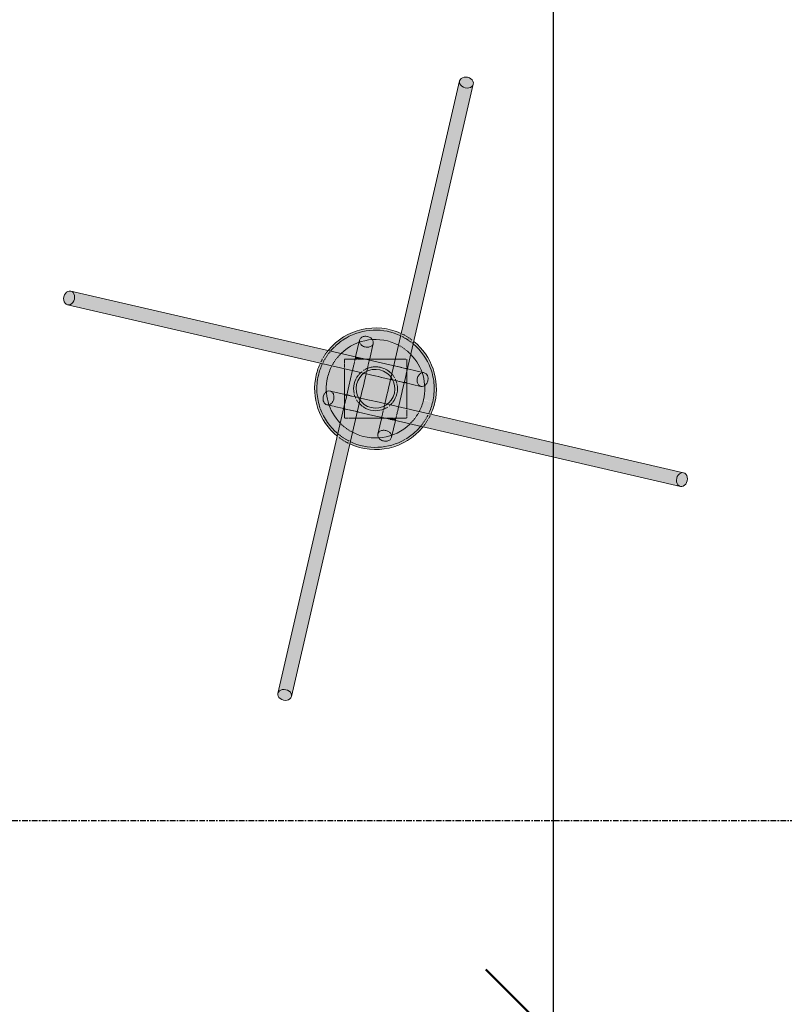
# Model space of a CAD drawing. Header units: inches. Extents: x -4126 to -1814, y 9773 to 12338.
# Tile 48 of 113: x -3990 to -3922, y 10823 to 10910. Entities that reach past the tile are written whole.
import ezdxf

# ---------------------------------------------------------------- set-up
doc = ezdxf.new("R2010")
doc.units = ezdxf.units.IN
doc.header["$MEASUREMENT"] = 0
doc.linetypes.add('Grid Line 1_2_', pattern=[0.875, 0.5, -0.125, 0.125, -0.125])
for name, color, linetype, lineweight in [('A-ANNO-DIMS', 211, 'Continuous', 9), ('A-ANNO-DIMS-96', 211, 'Continuous', 9), ('S-FNDN', 32, 'Continuous', 13), ('S-GRID', 1, 'Continuous', 9)]:
    doc.layers.add(name, color=color, linetype=linetype, lineweight=lineweight)
doc.styles.add('Century Gothic_B', font='Gothicb.ttf', dxfattribs={"height": 9})
doc.dimstyles.new('OD__1_4__Tol__', dxfattribs={"dimscale": 12, "dimtxt": 9.397514, "dimasz": 1, "dimexe": 0.75, "dimexo": 0.5, "dimgap": 0.125, "dimtad": 1, "dimrnd": 0.25, "dimzin": 1, "dimdsep": 46, "dimlunit": 4, "dimtxsty": 'Century Gothic_B', "dimblk1": 'OBLIQUE', "dimblk2": 'OBLIQUE', "dimsah": 1, "dimcen": 0.09, "dimdle": 0.75, "dimazin": 0, "dimtfac": 1, "dimtdec": 4, "dimtix": 1, "dimtmove": 0, "dimatfit": 3, "dimfxl": 1, "dimtvp": 1, "dimtfill": 1, "dimfrac": 2, "dimtolj": 1, "dimtzin": 0, "dimlwd": 30, "dimlwe": 30, "dimarcsym": 2})

# ---------------------------------------------------------------- blocks, each defined once
blk = doc.blocks.new('316600 - Special Foundations - Diamond Pier - Generic - 316600 - Special Foundations - Diamond Pier - Generic-V172-FRAMING PLAN - 1ST FLOOR')
at = {"layer": 'S-FNDN', "transparency": 33554483}
for points in [[(2.831, 4.55), (7.966, 26.757), (7.675, 26.89), (7.492, 27.111), (7.435, 27.238), (2.299, 4.85), (2.727, 4.609)], [(8.127, 26.736), (8.383, 26.794), (8.547, 26.868), (8.682, 27.082), (8.634, 27.366), (8.547, 27.477), (8.284, 27.647), (7.966, 27.698), (7.675, 27.615), (7.492, 27.429), (7.464, 27.363), (7.511, 27.082), (7.675, 26.89), (8.028, 26.749)], [(3.39, 4.193), (8.634, 26.966), (8.428, 26.794), (8.127, 26.736), (7.958, 26.723), (2.831, 4.55), (3.377, 4.206)], [(-27.238, 7.457), (-26.993, 7.566), (-26.868, 7.723), (-26.749, 8.028), (-26.757, 8.302), (-26.868, 8.547), (-27.082, 8.682), (-27.366, 8.634), (-27.477, 8.547), (-27.636, 8.335), (-27.698, 7.966), (-27.651, 7.719), (-27.429, 7.492), (-27.363, 7.464)], [(-4.865, 2.262), (-4.649, 2.737), (-4.573, 2.836), (-26.757, 7.966), (-26.89, 7.675), (-27.111, 7.492), (-27.238, 7.435), (-5.27, 2.356)], [(-4.573, 2.836), (-4.154, 3.381), (-26.966, 8.634), (-26.794, 8.428), (-26.736, 8.127), (-26.723, 7.958), (-4.637, 2.851)], [(-0.533, 2.619), (-0.532, 2.619), (-0.197, 4.162), (-0.306, 4.407), (-0.552, 4.591), (-0.705, 4.643), (-1.157, 2.688), (-0.705, 2.619), (-0.551, 2.619)], [(-1.184, 2.619), (-1.167, 2.645), (-1.167, 2.69), (-1.771, 2.808), (-1.793, 2.619), (-1.233, 2.619)], [(-0.619, 2.243), (-0.572, 2.553), (-0.577, 2.532), (-0.62, 2.243)], [(2.77, 1.709), (2.747, 1.785), (2.754, 1.761), (2.742, 1.709)], [(2.77, 1.515), (2.808, 1.771), (2.77, 1.758), (2.77, 1.591)], [(2.547, 0.548), (2.532, 0.577), (2.535, 0.551)], [(2.77, 0.497), (2.77, 0.588), (2.566, 0.63), (2.547, 0.548), (2.745, 0.503)], [(-2.567, -0.635), (-2.547, -0.548), (-2.77, -0.521), (-2.77, -0.588)], [(-2.545, -0.635), (-2.532, -0.577), (-2.553, -0.572), (-2.548, -0.634)], [(-2.77, -1.78), (-2.811, -1.688), (-2.808, -1.771)], [(-2.55, -1.831), (-2.546, -1.811), (-2.754, -1.761), (-2.747, -1.785), (-2.65, -1.807)], [(0.63, -2.566), (0.635, -2.545), (0.577, -2.532), (0.572, -2.553)], [(1.766, -2.829), (1.793, -2.619), (1.167, -2.645), (1.167, -2.69), (1.747, -2.824)], [(26.757, -7.966), (26.89, -7.675), (27.111, -7.492), (27.238, -7.435), (4.851, -2.299), (4.649, -2.737), (4.573, -2.836), (26.749, -7.964)], [(27.082, -8.682), (26.868, -8.547), (26.749, -8.284), (26.723, -7.958), (4.573, -2.836), (4.154, -3.381), (26.989, -8.661)], [(-8.682, -27.082), (-8.547, -26.868), (-8.284, -26.749), (-7.958, -26.723), (-2.831, -4.55), (-3.39, -4.193), (-8.661, -26.988)], [(-7.464, -27.363), (-2.299, -4.85), (-2.831, -4.55), (-7.966, -26.757), (-7.675, -26.89), (-7.492, -27.111), (-7.457, -27.238)], [(27.207, -8.689), (27.452, -8.58), (27.651, -8.268), (27.698, -7.966), (27.615, -7.675), (27.429, -7.492), (27.363, -7.464), (27.082, -7.511), (26.966, -7.602), (26.794, -7.879), (26.749, -8.193), (26.809, -8.446), (27.015, -8.654), (27.082, -8.682)], [(-8.02, -27.708), (-7.675, -27.615), (-7.492, -27.429), (-7.464, -27.363), (-7.511, -27.082), (-7.602, -26.966), (-7.879, -26.794), (-8.193, -26.749), (-8.428, -26.794), (-8.634, -26.966), (-8.682, -27.233), (-8.58, -27.452), (-8.284, -27.647), (-8.127, -27.684)]]:
    blk.add_hatch(color=256, dxfattribs=at).paths.add_polyline_path(points, flags=0)
h = blk.add_hatch(color=256, dxfattribs=at)
h.paths.add_polyline_path([(5.27, -1.219), (5.387, 0.38), (5.092, 1.824), (4.289, 3.27), (3.39, 4.193), (3.12, 3.026), (3.305, 2.871), (4.037, 1.682), (4.088, 1.475), (4.434, 1.373), (4.607, 1.167), (4.664, 0.866), (4.591, 0.551), (4.407, 0.306), (4.351, 0.232), (4.265, -0.986), (5.048, -1.167)], flags=0)
h.paths.add_polyline_path([(-4.265, 0.986), (-3.844, 2.026), (-4.867, 2.256), (-5.27, 1.219), (-4.289, 0.992)], flags=0)
h.paths.add_polyline_path([(-3.026, 3.12), (-2.871, 3.305), (-1.682, 4.037), (-1.475, 4.088), (-1.373, 4.434), (-1.167, 4.607), (-0.866, 4.664), (-0.551, 4.591), (-0.306, 4.407), (-0.232, 4.351), (1.024, 4.25), (2.026, 3.844), (2.256, 4.874), (1.956, 5.043), (0.306, 5.381), (-1.081, 5.3), (-2.53, 4.781), (-3.775, 3.874), (-4.154, 3.381), (-3.129, 3.144)], flags=0)
h = blk.add_hatch(color=256, dxfattribs=at)
h.paths.add_polyline_path([(-3.844, 2.026), (-3.674, 2.348), (-3.026, 3.12), (-4.168, 3.362), (-4.751, 2.557), (-4.838, 2.256), (-4.265, 2.123)], flags=0)
h.paths.add_polyline_path([(3.12, 3.026), (3.372, 4.211), (3.232, 4.324), (2.256, 4.838), (2.061, 3.83), (2.348, 3.674), (3.106, 3.038)], flags=0)
h = blk.add_hatch(color=256, dxfattribs=at)
h.paths.add_polyline_path([(-2.77, -2.072), (-2.812, -1.77), (-2.829, -1.766), (-2.868, -2.031), (-2.81, -2.056)], flags=0)
h.paths.add_polyline_path([(-1.157, 2.688), (-0.705, 4.643), (-1.05, 4.643), (-1.286, 4.532), (-1.422, 4.319), (-1.745, 2.824), (-1.167, 2.69)], flags=0)
h = blk.add_hatch(color=256, dxfattribs=at)
h.paths.add_polyline_path([(4.265, -0.986), (4.353, 0.272), (4.162, 0.197), (3.917, 0.232), (2.77, 0.452), (2.77, -0.641), (3.752, -0.867)], flags=0)
h.paths.add_polyline_path([(-2.77, 0.641), (-2.77, 1.778), (-3.844, 2.026), (-4.265, 0.986), (-2.95, 0.682)], flags=0)
h.paths.add_polyline_path([(4.088, 1.475), (3.985, 1.782), (3.298, 2.877), (3.12, 3.026), (2.829, 1.766), (4.037, 1.487)], flags=0)
h.paths.add_polyline_path([(0.197, 2.619), (1.743, 2.619), (2.026, 3.844), (0.866, 4.273), (-0.272, 4.353), (-0.197, 4.162), (-0.232, 3.917), (-0.503, 2.619), (-0.057, 2.619)], flags=0)
h.paths.add_polyline_path([(-1.766, 2.829), (-1.475, 4.088), (-1.782, 3.985), (-2.871, 3.305), (-3.026, 3.12), (-2.023, 2.888)], flags=0)
h = blk.add_hatch(color=256, dxfattribs=at)
h.paths.add_polyline_path([(-2.77, 1.783), (-2.759, 2.619), (-2.135, 2.622), (-2.023, 2.888), (-3.041, 3.102), (-3.803, 2.129), (-3.844, 2.026), (-2.871, 1.806)], flags=0)
h.paths.add_polyline_path([(2.888, 2.023), (3.102, 3.041), (2.129, 3.803), (2.026, 3.844), (1.779, 2.619), (2.77, 2.619), (2.81, 2.056), (2.872, 2.029)], flags=0)
h = blk.add_hatch(color=256, dxfattribs=at)
h.paths.add_polyline_path([(4.643, 0.705), (4.643, 1.05), (4.532, 1.286), (4.319, 1.422), (2.824, 1.745), (2.77, 1.373), (2.77, 1.138), (4.591, 0.717)], flags=0)
h.paths.add_polyline_path([(-2.125, 2.619), (-1.807, 2.65), (-1.766, 2.829), (-2.031, 2.868), (-2.135, 2.622)], flags=0)
h = blk.add_hatch(color=256, dxfattribs=at)
h.paths.add_polyline_path([(-0.548, 2.547), (-0.557, 2.619), (-0.618, 2.619), (-0.63, 2.566), (-0.549, 2.547)], flags=0)
h.paths.add_polyline_path([(-1.017, 2.619), (-1.024, 2.657), (-1.162, 2.667), (-1.167, 2.619), (-1.024, 2.619)], flags=0)
h = blk.add_hatch(color=256, dxfattribs=at)
h.paths.add_polyline_path([(0.705, -4.643), (1.157, -2.688), (0.705, -2.619), (0.532, -2.619), (0.197, -4.162), (0.306, -4.407), (0.552, -4.591)], flags=0)
h.paths.add_polyline_path([(1.743, 2.619), (1.779, 2.619), (1.801, 2.871)], flags=0)
h = blk.add_hatch(color=256, dxfattribs=at)
h.paths.add_polyline_path([(4.162, 0.197), (4.407, 0.306), (4.591, 0.551), (4.643, 0.705), (2.77, 1.138), (2.77, 0.497), (4.037, 0.204)], flags=0)
h.paths.add_polyline_path([(-2.77, 1.778), (-2.77, 1.783), (-2.871, 1.801)], flags=0)
h = blk.add_hatch(color=256, dxfattribs=at)
h.paths.add_polyline_path([(1.263, -2.619), (1.794, -2.619), (2.027, -1.606), (0.823, -1.36), (0.577, -2.532), (1.024, -2.619), (1.258, -2.619)], flags=0)
h.paths.add_polyline_path([(-1.611, -2.048), (-1.36, -0.823), (-2.532, -0.577), (-2.77, -1.709), (-2.742, -1.709), (-2.742, -1.764), (-1.615, -2.047)], flags=0)
h.paths.add_polyline_path([(2.532, 0.577), (2.77, 1.709), (2.742, 1.709), (2.742, 1.764), (1.606, 2.027), (1.36, 0.823), (2.481, 0.589)], flags=0)
h.paths.add_polyline_path([(-0.83, 1.329), (-0.577, 2.532), (-1.024, 2.619), (-1.794, 2.619), (-2.027, 1.606), (-0.832, 1.33)], flags=0)
h = blk.add_hatch(color=256, dxfattribs=at)
h.paths.add_polyline_path([(-1.611, -2.048), (0.553, -2.526), (0.83, -1.329), (-1.338, -0.866), (-1.606, -2.029)], flags=0)
h.paths.add_polyline_path([(-1.765, -2.619), (-1.743, -2.619), (-1.644, -2.04), (-2.77, -1.78), (-2.736, -2.619), (-1.765, -2.619)], flags=0)
h.paths.add_polyline_path([(2.048, -1.611), (2.526, 0.553), (1.329, 0.83), (0.866, -1.338), (2.029, -1.606)], flags=0)
h.paths.add_polyline_path([(2.759, -2.619), (2.77, -2.585), (2.77, -1.778), (2.04, -1.644), (1.815, -2.619), (2.352, -2.619)], flags=0)
h.paths.add_polyline_path([(0.618, -2.619), (0.705, -2.583), (0.63, -2.566)], flags=0)
h.paths.add_polyline_path([(-2.77, -1.515), (-2.567, -0.635), (-2.77, -0.588), (-2.77, -1.467)], flags=0)
h.paths.add_polyline_path([(-1.329, -0.83), (-0.866, 1.338), (-2.048, 1.611), (-2.526, -0.553), (-1.332, -0.829)], flags=0)
h.paths.add_polyline_path([(2.77, 0.588), (2.738, 1.373), (2.567, 0.635)], flags=0)
h.paths.add_polyline_path([(1.329, 0.83), (1.611, 2.048), (-0.553, 2.526), (-0.83, 1.329), (1.286, 0.84)], flags=0)
h.paths.add_polyline_path([(-2.048, 1.611), (-1.815, 2.619), (-2.77, 2.585), (-2.77, 1.778), (-2.512, 1.718)], flags=0)
h.paths.add_polyline_path([(2.77, 1.78), (2.736, 2.619), (1.743, 2.619), (1.644, 2.04), (2.759, 1.782)], flags=0)
h.paths.add_polyline_path([(-0.63, 2.566), (-0.623, 2.619), (-0.705, 2.583), (-0.635, 2.567)], flags=0)
h = blk.add_hatch(color=256, dxfattribs=at)
h.paths.add_polyline_path([(-0.388, -2.619), (0.532, -2.619), (0.548, -2.547), (-1.611, -2.048), (-1.743, -2.619), (-0.415, -2.619)], flags=0)
h.paths.add_polyline_path([(2.77, -1.778), (2.745, 0.503), (2.547, 0.548), (2.048, -1.611), (2.514, -1.719)], flags=0)
h.paths.add_polyline_path([(0.83, -1.329), (1.329, 0.83), (-0.83, 1.329), (-1.329, -0.83), (0.705, -1.3)], flags=0)
h.paths.add_polyline_path([(-2.547, -0.548), (-2.048, 1.611), (-2.77, 1.778), (-2.745, -0.503)], flags=0)
h.paths.add_polyline_path([(1.611, 2.048), (1.743, 2.619), (-0.532, 2.619), (-0.548, 2.547), (1.525, 2.068)], flags=0)
h = blk.add_hatch(color=256, dxfattribs=at)
h.paths.add_polyline_path([(0.866, -4.664), (1.167, -4.607), (1.373, -4.434), (1.475, -4.088), (1.745, -2.824), (1.157, -2.688), (0.705, -4.643)], flags=0)
h.paths.add_polyline_path([(2.829, 1.766), (2.868, 2.031), (2.77, 2.072), (2.812, 1.77)], flags=0)
h = blk.add_hatch(color=256, dxfattribs=at)
h.paths.add_polyline_path([(-0.456, -5.39), (1.081, -5.3), (2.53, -4.781), (3.859, -3.764), (4.154, -3.381), (3.026, -3.12), (2.871, -3.305), (1.682, -4.037), (1.475, -4.088), (1.373, -4.434), (1.167, -4.607), (0.866, -4.664), (0.551, -4.591), (0.306, -4.407), (0.232, -4.351), (-1.024, -4.25), (-2.026, -3.844), (-2.256, -4.874), (-1.956, -5.043), (-0.551, -5.368)], flags=0)
h.paths.add_polyline_path([(-3.39, -4.193), (-3.12, -3.026), (-3.305, -2.871), (-4.037, -1.682), (-4.088, -1.475), (-4.434, -1.373), (-4.607, -1.167), (-4.664, -0.866), (-4.591, -0.551), (-4.407, -0.306), (-4.351, -0.232), (-4.289, 0.992), (-5.27, 1.219), (-5.387, -0.38), (-5.092, -1.824), (-4.289, -3.27), (-3.689, -3.885)], flags=0)
h.paths.add_polyline_path([(4.865, -2.262), (5.27, -1.219), (4.25, -1.024), (3.844, -2.026), (4.752, -2.236)], flags=0)
h = blk.add_hatch(color=256, dxfattribs=at)
h.paths.add_polyline_path([(0.272, -4.353), (0.197, -4.162), (0.232, -3.917), (0.503, -2.619), (-1.743, -2.619), (-2.026, -3.844), (-0.866, -4.273), (0.249, -4.352)], flags=0)
h.paths.add_polyline_path([(1.475, -4.088), (1.782, -3.985), (2.871, -3.305), (3.026, -3.12), (1.766, -2.829), (1.487, -4.037)], flags=0)
h.paths.add_polyline_path([(-3.12, -3.026), (-2.829, -1.766), (-4.088, -1.475), (-3.985, -1.782), (-3.298, -2.877)], flags=0)
h.paths.add_polyline_path([(3.844, -2.026), (4.265, -0.986), (2.77, -0.641), (2.77, -1.778), (3.752, -2.005)], flags=0)
h.paths.add_polyline_path([(-2.77, -0.497), (-2.77, 0.641), (-4.265, 0.986), (-4.353, -0.272), (-4.162, -0.197), (-3.917, -0.232), (-3.011, -0.441)], flags=0)
h = blk.add_hatch(color=256, dxfattribs=at)
h.paths.add_polyline_path([(2.871, -1.806), (2.871, -1.801), (2.77, -1.783)], flags=0)
h.paths.add_polyline_path([(-2.77, -1.138), (-2.77, -0.497), (-4.162, -0.197), (-4.407, -0.306), (-4.591, -0.551), (-4.643, -0.705), (-2.861, -1.117)], flags=0)
h = blk.add_hatch(color=256, dxfattribs=at)
h.paths.add_polyline_path([(2.023, -2.888), (2.125, -2.619), (1.807, -2.65), (1.766, -2.829)], flags=0)
h.paths.add_polyline_path([(-2.829, -1.766), (-2.77, -1.373), (-2.77, -1.138), (-4.643, -0.705), (-4.643, -1.05), (-4.532, -1.286), (-4.319, -1.422), (-3.076, -1.709)], flags=0)
h = blk.add_hatch(color=256, dxfattribs=at)
h.paths.add_polyline_path([(-2.263, -4.87), (-2.061, -3.83), (-2.348, -3.674), (-3.12, -3.026), (-3.372, -4.211), (-3.232, -4.324), (-2.269, -4.867)], flags=0)
h.paths.add_polyline_path([(4.154, -3.381), (4.752, -2.552), (4.865, -2.262), (3.83, -2.061), (3.674, -2.348), (3.026, -3.12), (3.775, -3.293)], flags=0)
h = blk.add_hatch(color=256, dxfattribs=at)
h.paths.add_polyline_path([(-2.026, -3.844), (-1.779, -2.619), (-2.77, -2.619), (-2.81, -2.056), (-2.888, -2.023), (-3.102, -3.041), (-2.129, -3.803), (-2.031, -3.842)], flags=0)
h.paths.add_polyline_path([(3.026, -3.12), (3.803, -2.129), (3.844, -2.026), (2.77, -1.814), (2.759, -2.619), (2.135, -2.622), (2.023, -2.888), (2.871, -3.084)], flags=0)
h = blk.add_hatch(color=256, dxfattribs=at)
h.paths.add_polyline_path([(1.157, -2.688), (1.167, -2.619), (1.024, -2.657)], flags=0)
h.paths.add_polyline_path([(0.532, -2.619), (0.618, -2.619), (0.63, -2.566), (0.548, -2.547)], flags=0)
at = {"layer": 'S-FNDN'}
for p, q in [((1.678, 2.337), (7.464, 27.363)), ((8.682, 27.082), (2.806, 1.669)), ((-27.082, 8.682), (-1.669, 2.806)), ((-2.337, 1.678), (-27.363, 7.464)), ((-1.766, 2.829), (-1.422, 4.319)), ((-0.204, 4.037), (-0.548, 2.547)), ((-1.831, 2.55), (-1.807, 2.65)), ((-1.803, 2.67), (-1.785, 2.747)), ((-1.782, 2.759), (-1.771, 2.808)), ((-1.669, 2.806), (-1.295, 2.72)), ((-1.254, 2.71), (-1.013, 2.654)), ((-1.001, 2.652), (0.226, 2.368)), ((-2.77, 2.585), (-2.77, 2.459)), ((-2.77, 2.459), (-2.77, 2.585)), ((-2.77, 2.419), (-2.77, 2.292)), ((-2.77, 2.292), (-2.77, 2.419)), ((-2.77, 2.253), (-2.77, 2.135)), ((-2.77, 2.135), (-2.77, 2.253)), ((-2.77, 2.099), (-2.77, 1.996)), ((-2.77, 1.996), (-2.77, 2.099)), ((-2.77, 1.966), (-2.77, 1.887)), ((-2.77, 1.887), (-2.77, 1.966)), ((-2.77, 1.783), (-2.77, -0.498)), ((-2.77, -0.173), (-2.77, 1.783)), ((-2.151, 2.619), (-2.759, 2.619)), ((-2.759, 2.619), (-2.154, 2.619)), ((-1.815, 2.619), (-2.125, 2.619)), ((-2.125, 2.619), (-1.817, 2.619)), ((-2.024, 1.712), (-2.007, 1.789)), ((-2.001, 1.815), (-1.977, 1.915)), ((-1.97, 1.946), (-1.943, 2.062)), ((-1.936, 2.095), (-1.907, 2.22)), ((-1.899, 2.253), (-1.875, 2.357)), ((-1.863, 2.408), (-1.837, 2.524)), ((-1.733, 2.619), (-1.793, 2.619)), ((-1.793, 2.619), (-1.733, 2.619)), ((-1.674, 2.619), (-1.729, 2.619)), ((-1.729, 2.619), (-1.674, 2.619)), ((-1.502, 2.619), (-1.587, 2.619)), ((-1.587, 2.619), (-1.502, 2.619)), ((-1.349, 2.619), (-1.494, 2.619)), ((-1.494, 2.619), (-1.349, 2.619)), ((-1.263, 2.619), (-1.339, 2.619)), ((-1.339, 2.619), (-1.263, 2.619)), ((-1.184, 2.619), (-1.233, 2.619)), ((-1.233, 2.619), (-1.184, 2.619)), ((-1.017, 2.619), (-1.173, 2.619)), ((-1.173, 2.619), (-1.017, 2.619)), ((-0.862, 2.619), (-0.94, 2.619)), ((-0.94, 2.619), (-0.862, 2.619)), ((-0.727, 2.619), (-0.852, 2.619)), ((-0.852, 2.619), (-0.727, 2.619)), ((-0.726, 1.78), (-0.754, 1.658)), ((-0.623, 2.619), (-0.719, 2.619)), ((-0.719, 2.619), (-0.623, 2.619)), ((-0.689, 1.938), (-0.719, 1.807)), ((-0.653, 2.096), (-0.677, 1.991)), ((-0.619, 2.243), (-0.647, 2.121)), ((-0.557, 2.619), (-0.618, 2.619)), ((-0.617, 2.619), (1.748, 2.619)), ((-0.59, 2.369), (-0.614, 2.264)), ((-0.567, 2.465), (-0.586, 2.385)), ((-0.553, 2.526), (-0.565, 2.475)), ((1.748, 2.619), (-0.533, 2.619)), ((0.236, 2.366), (1.525, 2.068)), ((1.149, 0.051), (1.678, 2.337)), ((1.527, 2.067), (1.615, 2.047)), ((1.644, 2.04), (1.692, 2.029)), ((1.712, 2.024), (1.789, 2.007)), ((1.829, 2.619), (1.779, 2.619)), ((1.779, 2.619), (1.829, 2.619)), ((1.815, 2.001), (1.915, 1.977)), ((1.931, 2.619), (1.851, 2.619)), ((1.863, 2.619), (1.931, 2.619)), ((1.946, 1.97), (2.062, 1.943)), ((2.064, 2.619), (1.961, 2.619)), ((1.961, 2.619), (2.064, 2.619)), ((2.095, 1.936), (2.22, 1.907)), ((2.218, 2.619), (2.099, 2.619)), ((2.099, 2.619), (2.218, 2.619)), ((2.253, 1.899), (2.357, 1.875)), ((2.384, 2.619), (2.257, 2.619)), ((2.257, 2.619), (2.384, 2.619)), ((2.415, 1.862), (2.524, 1.837)), ((2.55, 2.619), (2.423, 2.619)), ((2.423, 2.619), (2.55, 2.619)), ((2.55, 1.831), (2.65, 1.807)), ((2.705, 2.619), (2.586, 2.619)), ((2.586, 2.619), (2.705, 2.619)), ((2.67, 1.803), (2.747, 1.785)), ((2.759, 1.782), (2.808, 1.771)), ((2.77, 2.327), (2.77, 2.619)), ((2.77, 2.619), (2.77, 2.327)), ((2.77, 1.886), (2.77, 2.31)), ((2.77, 2.31), (2.77, 1.914)), ((2.77, 1.78), (2.77, 1.83)), ((2.77, 1.83), (2.77, 1.76)), ((2.77, 1.759), (2.77, 1.694)), ((2.77, 1.697), (2.77, 1.758)), ((2.829, 1.766), (4.319, 1.422)), ((-2.366, 0.236), (-2.068, 1.525)), ((-0.051, 1.149), (-2.337, 1.678)), ((-2.067, 1.527), (-2.047, 1.615)), ((-2.04, 1.644), (-2.029, 1.692)), ((-0.83, 1.329), (-1.007, 0.563)), ((-0.811, 1.411), (-0.823, 1.36)), ((-0.789, 1.508), (-0.8, 1.46)), ((-0.76, 1.634), (-0.784, 1.528)), ((0.242, 1.081), (-0.04, 1.146)), ((0.539, 1.013), (0.25, 1.08)), ((1.329, 0.83), (0.563, 1.007)), ((2.652, 1.001), (2.368, -0.226)), ((2.71, 1.254), (2.654, 1.013)), ((2.806, 1.669), (2.72, 1.295)), ((2.77, 1.609), (2.77, 1.694)), ((2.77, 1.694), (2.77, 1.609)), ((2.77, 1.515), (2.77, 1.591)), ((2.77, 1.591), (2.77, 1.515)), ((2.77, 1.467), (2.77, 1.515)), ((2.77, 1.515), (2.77, 1.467)), ((2.77, 1.314), (2.77, 1.459)), ((2.77, 1.459), (2.77, 1.314)), ((2.77, 1.148), (2.77, 1.304)), ((2.77, 1.304), (2.77, 1.148)), ((2.77, 0.982), (2.77, 1.138)), ((2.77, 1.138), (2.77, 0.982)), ((2.77, 0.826), (2.77, 0.972)), ((2.77, 0.972), (2.77, 0.826)), ((-2.652, -1.001), (-2.368, 0.226)), ((-1.081, 0.242), (-1.146, -0.04)), ((-1.013, 0.539), (-1.08, 0.25)), ((1.081, -0.242), (1.146, 0.04)), ((1.411, 0.811), (1.36, 0.823)), ((1.508, 0.789), (1.46, 0.8)), ((1.634, 0.76), (1.528, 0.784)), ((1.78, 0.726), (1.658, 0.754)), ((1.938, 0.689), (1.807, 0.719)), ((2.096, 0.653), (1.991, 0.677)), ((2.243, 0.619), (2.121, 0.647)), ((2.369, 0.59), (2.264, 0.614)), ((2.465, 0.567), (2.385, 0.586)), ((2.526, 0.553), (2.475, 0.565)), ((4.037, 0.204), (2.547, 0.548)), ((2.77, 0.692), (2.77, 0.817)), ((2.77, 0.817), (2.77, 0.692)), ((2.77, 0.588), (2.77, 0.685)), ((2.77, 0.653), (2.77, 0.19)), ((2.77, 0.521), (2.77, 0.583)), ((2.77, -1.783), (2.77, 0.498)), ((2.77, 0.173), (2.77, -1.783)), ((-4.037, -0.204), (-2.547, -0.548)), ((-2.77, -0.653), (-2.77, -0.19)), ((-2.77, -0.521), (-2.77, -0.583)), ((-2.77, -0.588), (-2.77, -0.685)), ((-2.77, -0.692), (-2.77, -0.817)), ((-2.77, -0.817), (-2.77, -0.692)), ((-2.77, -0.826), (-2.77, -0.972)), ((-2.77, -0.972), (-2.77, -0.826)), ((-2.526, -0.553), (-2.475, -0.565)), ((-2.465, -0.567), (-2.385, -0.586)), ((-2.369, -0.59), (-2.264, -0.614)), ((-2.243, -0.619), (-2.121, -0.647)), ((-2.096, -0.653), (-1.991, -0.677)), ((-1.938, -0.689), (-1.807, -0.719)), ((-1.78, -0.726), (-1.658, -0.754)), ((-1.149, -0.051), (-1.678, -2.337)), ((-1.634, -0.76), (-1.528, -0.784)), ((-1.508, -0.789), (-1.46, -0.8)), ((-1.411, -0.811), (-1.36, -0.823)), ((-1.329, -0.83), (-0.563, -1.007)), ((0.83, -1.329), (1.007, -0.563)), ((1.013, -0.539), (1.08, -0.25)), ((2.366, -0.236), (2.068, -1.525)), ((-8.682, -27.082), (-2.806, -1.669)), ((-3.731, -1.558), (-4.319, -1.422)), ((-2.829, -1.766), (-3.689, -1.567)), ((-2.806, -1.669), (-2.72, -1.295)), ((-2.77, -0.982), (-2.77, -1.138)), ((-2.77, -1.138), (-2.77, -0.982)), ((-2.77, -1.148), (-2.77, -1.304)), ((-2.77, -1.304), (-2.77, -1.148)), ((-2.77, -1.314), (-2.77, -1.459)), ((-2.77, -1.459), (-2.77, -1.314)), ((-2.77, -1.467), (-2.77, -1.515)), ((-2.77, -1.515), (-2.77, -1.467)), ((-2.77, -1.515), (-2.77, -1.591)), ((-2.77, -1.591), (-2.77, -1.515)), ((-2.77, -1.609), (-2.77, -1.694)), ((-2.77, -1.694), (-2.77, -1.609)), ((-2.77, -1.697), (-2.77, -1.758)), ((-2.77, -1.758), (-2.77, -1.697)), ((-2.71, -1.254), (-2.654, -1.013)), ((-0.539, -1.013), (-0.25, -1.08)), ((-0.242, -1.081), (0.04, -1.146)), ((0.051, -1.149), (2.337, -1.678)), ((0.726, -1.78), (0.754, -1.658)), ((0.76, -1.634), (0.784, -1.528)), ((0.789, -1.508), (0.8, -1.46)), ((0.811, -1.411), (0.823, -1.36)), ((2.024, -1.712), (2.007, -1.789)), ((2.04, -1.644), (2.029, -1.692)), ((2.067, -1.527), (2.047, -1.615)), ((2.337, -1.678), (27.363, -7.464)), ((-1.678, -2.337), (-7.464, -27.363)), ((-2.759, -1.782), (-2.808, -1.771)), ((-2.77, -1.886), (-2.77, -1.76)), ((-2.77, -1.78), (-2.77, -2.31)), ((-2.77, -2.31), (-2.77, -1.914)), ((-2.77, -2.327), (-2.77, -2.619)), ((-2.77, -2.619), (-2.77, -2.327)), ((-2.67, -1.803), (-2.747, -1.785)), ((-2.705, -2.619), (-2.586, -2.619)), ((-2.586, -2.619), (-2.705, -2.619)), ((-2.55, -1.831), (-2.65, -1.807)), ((-2.55, -2.619), (-2.423, -2.619)), ((-2.423, -2.619), (-2.55, -2.619)), ((-2.408, -1.863), (-2.524, -1.837)), ((-2.384, -2.619), (-2.257, -2.619)), ((-2.257, -2.619), (-2.384, -2.619)), ((-2.253, -1.899), (-2.357, -1.875)), ((-2.095, -1.936), (-2.22, -1.907)), ((-2.218, -2.619), (-2.099, -2.619)), ((-2.099, -2.619), (-2.218, -2.619)), ((-2.064, -2.619), (-1.961, -2.619)), ((-1.961, -2.619), (-2.064, -2.619)), ((-1.946, -1.97), (-2.062, -1.943)), ((-1.931, -2.619), (-1.851, -2.619)), ((-1.863, -2.619), (-1.931, -2.619)), ((-1.815, -2.001), (-1.915, -1.977)), ((-1.829, -2.619), (-1.779, -2.619)), ((-1.779, -2.619), (-1.829, -2.619)), ((-1.712, -2.024), (-1.789, -2.007)), ((-1.748, -2.619), (0.533, -2.619)), ((0.617, -2.619), (-1.748, -2.619)), ((-1.644, -2.04), (-1.692, -2.029)), ((-1.527, -2.067), (-1.615, -2.047)), ((-0.236, -2.366), (-1.525, -2.068)), ((1.001, -2.652), (-0.226, -2.368)), ((0.204, -4.037), (0.548, -2.547)), ((0.553, -2.526), (0.565, -2.475)), ((0.557, -2.619), (0.618, -2.619)), ((0.567, -2.465), (0.586, -2.385)), ((0.59, -2.369), (0.614, -2.264)), ((0.619, -2.243), (0.647, -2.121)), ((0.623, -2.619), (0.719, -2.619)), ((0.719, -2.619), (0.623, -2.619)), ((0.653, -2.096), (0.677, -1.991)), ((0.689, -1.938), (0.719, -1.807)), ((0.727, -2.619), (0.852, -2.619)), ((0.852, -2.619), (0.727, -2.619)), ((0.862, -2.619), (0.94, -2.619)), ((0.94, -2.619), (0.862, -2.619)), ((1.017, -2.619), (1.173, -2.619)), ((1.173, -2.619), (1.017, -2.619)), ((1.184, -2.619), (1.233, -2.619)), ((1.233, -2.619), (1.184, -2.619)), ((1.263, -2.619), (1.339, -2.619)), ((1.339, -2.619), (1.263, -2.619)), ((1.349, -2.619), (1.494, -2.619)), ((1.494, -2.619), (1.349, -2.619)), ((1.502, -2.619), (1.587, -2.619)), ((1.587, -2.619), (1.502, -2.619)), ((1.674, -2.619), (1.729, -2.619)), ((1.729, -2.619), (1.674, -2.619)), ((1.733, -2.619), (1.793, -2.619)), ((1.793, -2.619), (1.733, -2.619)), ((1.831, -2.55), (1.807, -2.65)), ((1.815, -2.619), (2.125, -2.619)), ((2.125, -2.619), (1.817, -2.619)), ((1.863, -2.408), (1.837, -2.524)), ((1.899, -2.253), (1.875, -2.357)), ((1.936, -2.095), (1.907, -2.22)), ((1.97, -1.946), (1.943, -2.062)), ((2.001, -1.815), (1.977, -1.915)), ((2.151, -2.619), (2.759, -2.619)), ((2.759, -2.619), (2.151, -2.619)), ((2.77, -1.966), (2.77, -1.887)), ((2.77, -1.887), (2.77, -1.966)), ((2.77, -2.099), (2.77, -1.996)), ((2.77, -1.996), (2.77, -2.099)), ((2.77, -2.253), (2.77, -2.135)), ((2.77, -2.135), (2.77, -2.253)), ((2.77, -2.419), (2.77, -2.292)), ((2.77, -2.292), (2.77, -2.419)), ((2.77, -2.585), (2.77, -2.459)), ((2.77, -2.459), (2.77, -2.585)), ((1.254, -2.71), (1.013, -2.654)), ((1.669, -2.806), (1.295, -2.72)), ((1.766, -2.829), (1.422, -4.319)), ((27.082, -8.682), (1.669, -2.806)), ((1.782, -2.759), (1.771, -2.808)), ((1.803, -2.67), (1.785, -2.747))]:
    blk.add_line(p, q, dxfattribs=at)
for radius, start, end in [(5.409, 64.98463, 140.87), (5.212, 120.53003, 133.70547), (4.378, 62.16569, 134.15283), (5.212, 64.51912, 120.06377), (5.212, 62.48267, 63.29959), (5.409, 63.02393, 63.8041), (5.212, 60.99449, 62.05631), (5.409, 61.59002, 62.60406), (5.212, 59.26146, 60.49647), (5.409, 59.92019, 61.09962), (5.212, 57.4017, 58.7274), (5.409, 58.12824, 59.3943), (5.409, 56.3363, 57.60462), (5.409, 54.66647, 55.85208), (5.409, 53.23256, 54.25502), (5.212, 134.25343, 139.82725), (4.378, 59.80127, 60.78103), (4.378, 57.98103, 58.9807), (4.378, 55.75763, 57.39999), (4.378, 53.37163, 55.13696), (5.212, 55.54194, 56.86998), (5.212, 53.80891, 55.0503), (5.212, 52.43525, 53.39126), (5.212, 51.00222, 51.94439), (5.212, 20.25593, 49.90423), (5.409, 346.9807, 51.03174), (5.409, 150.61706, 151.24896), (5.409, 148.17306, 149.50607), (5.409, 146.28289, 147.61983), (5.212, 149.3684, 150.34638), (5.409, 144.52153, 145.77269), (5.212, 147.40669, 148.80319), (5.409, 143.00902, 144.08911), (5.212, 145.44499, 146.84555), (5.409, 141.84843, 142.68215), (5.212, 143.61697, 144.9276), (5.212, 142.04721, 143.17859), (5.212, 140.8427, 141.71596), (4.378, 140.98563, 142.75647), (4.378, 138.76223, 140.41963), (4.378, 136.85295, 138.2838), (4.378, 135.38791, 136.49235), (4.378, 50.98563, 52.75647), (4.378, 48.76223, 50.41963), (4.378, 46.85295, 48.2838), (4.378, 45.38791, 46.49235), (4.378, 346.9807, 44.15283), (5.409, 155.01739, 166.9807), (5.212, 154.5661, 166.9807), (5.409, 153.11674, 153.87261), (5.409, 151.72677, 152.70852), (5.212, 152.59206, 153.24571), (5.212, 151.14948, 152.17723), (4.378, 152.16569, 166.9807), (4.378, 149.80127, 150.78103), (4.378, 147.98103, 148.9807), (4.378, 145.75763, 147.39999), (4.378, 143.37163, 145.13696), (1.951, 115.55213, 118.52556), (1.951, 112.85019, 114.74647), (1.951, 101.83408, 112.0441), (1.951, 90.31854, 101.36132), (1.951, 78.13547, 89.83784), (1.951, 64.12356, 76.9807), (5.212, 3.61502, 19.70797), (5.409, 166.9807, 231.03174), (5.212, 166.9807, 183.34434), (4.378, 166.9807, 224.15283), (1.951, 141.26641, 166.9807), (1.721, 346.9807, 166.9807), (1.951, 133.20129, 139.17784), (1.951, 128.18244, 130.14022), (1.951, 120.0741, 123.56395), (1.951, 53.8392, 63.64286), (1.951, 42.67568, 52.60008), (1.951, 39.21493, 40.91137), (1.951, 34.98026, 38.40927), (1.951, 30.0229, 33.77864), (1.951, 166.9807, 192.48458), (1.721, 166.9807, 346.9807), (1.951, 23.59642, 25.77896), (1.951, 14.78356, 20.25786), (1.951, 346.9807, 12.48458), (5.212, 346.9807, 3.34434), (5.212, 183.61502, 199.70797), (1.951, 194.78356, 200.25786), (1.951, 203.59642, 205.77896), (1.951, 321.26641, 346.9807), (1.951, 210.0229, 213.77864), (1.951, 214.98026, 218.40927), (1.951, 219.21493, 220.91137), (1.951, 222.67568, 232.60008), (1.951, 233.8392, 243.64286), (1.951, 295.55213, 298.52556), (1.951, 300.0741, 303.56395), (1.951, 308.18244, 310.14022), (1.951, 313.20129, 319.17784), (4.378, 332.16569, 346.9807), (5.212, 334.5661, 346.9807), (5.409, 335.01739, 346.9807), (5.212, 200.25593, 229.90423), (1.951, 244.12356, 269.83784), (1.951, 270.31854, 292.0441), (1.951, 292.85019, 294.74647), (4.378, 323.37163, 325.13696), (4.378, 325.75763, 327.39999), (4.378, 327.98103, 328.9807), (4.378, 329.80127, 330.78103), (5.212, 329.3684, 330.34638), (5.212, 331.14948, 332.17723), (5.212, 332.59206, 333.24571), (5.409, 330.61706, 331.24896), (5.409, 331.77255, 332.70852), (5.409, 333.11674, 333.87261), (4.378, 225.38791, 226.49235), (4.378, 226.85295, 228.2838), (4.378, 228.76223, 230.41963), (4.378, 230.98563, 232.75647), (5.409, 244.98463, 320.87), (4.378, 242.16569, 314.15283), (4.378, 315.38791, 316.49235), (4.378, 316.85295, 318.2838), (4.378, 318.76223, 320.41963), (4.378, 320.98563, 322.75647), (5.212, 314.25343, 319.82725), (5.212, 320.8427, 321.71596), (5.212, 322.04721, 323.17859), (5.212, 323.61697, 324.9276), (5.409, 321.84843, 322.68215), (5.212, 325.44499, 326.84555), (5.409, 323.00902, 324.08911), (5.212, 327.40669, 328.80319), (5.409, 324.52153, 325.77269), (5.409, 326.28289, 327.61983), (5.409, 328.17306, 329.50607), (5.212, 231.00222, 231.94439), (5.409, 233.23256, 234.25502), (5.212, 232.43525, 233.39126), (5.212, 233.80891, 235.0503), (5.212, 235.54194, 236.86998), (4.378, 233.37163, 235.13696), (4.378, 235.75763, 237.39999), (4.378, 237.98103, 238.9807), (4.378, 239.80127, 240.78103), (5.212, 300.53003, 313.70547), (5.409, 234.66647, 235.85208), (5.409, 236.3363, 237.60462), (5.409, 238.12824, 239.3943), (5.212, 237.4017, 238.7274), (5.409, 239.92019, 241.09962), (5.212, 239.26146, 240.49647), (5.409, 241.59002, 242.60406), (5.212, 240.99449, 242.05631), (5.409, 243.02393, 243.8041), (5.212, 242.48267, 243.29959), (5.212, 244.51912, 300.06377)]:
    blk.add_arc((0, 0), radius, start, end, dxfattribs=at)
for centre, major_axis, start_param, end_param in [((8.073, 27.222), (-0.609, 0.141), 4.712389, 7.853982), ((8.073, 27.222), (-0.609, 0.141), 1.570796, 4.712389), ((-27.222, 8.073), (0.141, 0.609), 1.570796, 4.712389), ((-27.222, 8.073), (0.141, 0.609), 4.712389, 7.853982), ((-0.813, 4.178), (-0.609, 0.141), 6.021386, 6.283185), ((-0.813, 4.178), (-0.609, 0.141), 5.759587, 6.021386), ((-0.813, 4.178), (-0.609, 0.141), 5.497787, 5.759587), ((-0.813, 4.178), (-0.609, 0.141), 4.974188, 5.497787), ((-0.813, 4.178), (-0.609, 0.141), 4.712389, 4.974188), ((-0.813, 4.178), (-0.609, 0.141), 4.451842, 4.712389), ((-0.813, 4.178), (-0.609, 0.141), 3.976306, 4.45059), ((-0.813, 4.178), (-0.609, 0.141), 3.665191, 3.926991), ((-0.813, 4.178), (-0.609, 0.141), 0, 0.259805), ((-0.813, 4.178), (-0.609, 0.141), 0.261799, 0.44274), ((-0.813, 4.178), (-0.609, 0.141), 0.523599, 0.779942), ((-0.813, 4.178), (-0.609, 0.141), 0.785398, 1.040506), ((-0.813, 4.178), (-0.609, 0.141), 1.047198, 1.30152), ((-0.813, 4.178), (-0.609, 0.141), 1.308997, 1.563041), ((-0.813, 4.178), (-0.609, 0.141), 1.570796, 1.825089), ((-0.813, 4.178), (-0.609, 0.141), 1.832596, 2.087652), ((-0.813, 4.178), (-0.609, 0.141), 2.094395, 2.350679), ((-0.813, 4.178), (-0.609, 0.141), 2.356194, 2.614088), ((-0.813, 4.178), (-0.609, 0.141), 2.680284, 2.87777), ((-0.813, 4.178), (-0.609, 0.141), 2.879793, 3.141593), ((-0.813, 4.178), (-0.609, 0.141), 3.141593, 3.665191), ((4.178, 0.813), (0.141, 0.609), 1.570796, 1.825089), ((4.178, 0.813), (0.141, 0.609), 1.308997, 1.563041), ((4.178, 0.813), (0.141, 0.609), 1.047198, 1.30152), ((4.178, 0.813), (0.141, 0.609), 0.785398, 1.040506), ((4.178, 0.813), (0.141, 0.609), 0.523599, 0.779942), ((4.178, 0.813), (0.141, 0.609), 0.261799, 0.44274), ((4.178, 0.813), (0.141, 0.609), 0, 0.259805), ((4.178, 0.813), (0.141, 0.609), 4.712389, 6.283185), ((4.178, 0.813), (0.141, 0.609), 1.832596, 2.087652), ((4.178, 0.813), (0.141, 0.609), 2.094395, 2.350679), ((4.178, 0.813), (0.141, 0.609), 2.356194, 2.614088), ((4.178, 0.813), (0.141, 0.609), 2.680284, 2.87777), ((4.178, 0.813), (0.141, 0.609), 2.879793, 3.141593), ((4.178, 0.813), (0.141, 0.609), 3.141593, 4.088344), ((4.178, 0.813), (0.141, 0.609), 4.18879, 4.712389), ((-4.178, -0.813), (0.141, 0.609), 1.570796, 3.141593), ((-4.178, -0.813), (0.141, 0.609), 1.047198, 1.570796), ((-4.178, -0.813), (0.141, 0.609), 0, 0.946752), ((-4.178, -0.813), (0.141, 0.609), 6.021386, 6.283185), ((-4.178, -0.813), (0.141, 0.609), 5.821877, 6.019362), ((-4.178, -0.813), (0.141, 0.609), 5.497787, 5.755681), ((-4.178, -0.813), (0.141, 0.609), 5.235988, 5.492272), ((-4.178, -0.813), (0.141, 0.609), 4.712389, 4.966682), ((-4.178, -0.813), (0.141, 0.609), 4.974188, 5.229245), ((-4.178, -0.813), (0.141, 0.609), 3.141593, 3.401398), ((-4.178, -0.813), (0.141, 0.609), 3.403392, 3.584332), ((-4.178, -0.813), (0.141, 0.609), 3.665191, 3.921535), ((-4.178, -0.813), (0.141, 0.609), 3.926991, 4.182099), ((-4.178, -0.813), (0.141, 0.609), 4.18879, 4.443113), ((-4.178, -0.813), (0.141, 0.609), 4.45059, 4.704634), ((0.813, -4.178), (-0.609, 0.141), 0, 0.261799), ((0.813, -4.178), (-0.609, 0.141), 0.261799, 0.785398), ((0.813, -4.178), (-0.609, 0.141), 6.021386, 6.283185), ((0.813, -4.178), (-0.609, 0.141), 5.821877, 6.019362), ((0.813, -4.178), (-0.609, 0.141), 5.497787, 5.755681), ((0.813, -4.178), (-0.609, 0.141), 5.235988, 5.492272), ((0.813, -4.178), (-0.609, 0.141), 4.974188, 5.229245), ((0.813, -4.178), (-0.609, 0.141), 4.712389, 4.966682), ((0.813, -4.178), (-0.609, 0.141), 4.45059, 4.704634), ((0.813, -4.178), (-0.609, 0.141), 4.18879, 4.443113), ((0.813, -4.178), (-0.609, 0.141), 3.926991, 4.182099), ((0.813, -4.178), (-0.609, 0.141), 3.665191, 3.921535), ((0.813, -4.178), (-0.609, 0.141), 2.879793, 3.141593), ((0.813, -4.178), (-0.609, 0.141), 3.403392, 3.584332), ((0.813, -4.178), (-0.609, 0.141), 3.141593, 3.401398), ((0.813, -4.178), (-0.609, 0.141), 0.834714, 1.047198), ((0.813, -4.178), (-0.609, 0.141), 1.047198, 1.308997), ((0.813, -4.178), (-0.609, 0.141), 1.31025, 1.570796), ((0.813, -4.178), (-0.609, 0.141), 1.570796, 1.832596), ((0.813, -4.178), (-0.609, 0.141), 1.832596, 2.356194), ((0.813, -4.178), (-0.609, 0.141), 2.356194, 2.617994), ((0.813, -4.178), (-0.609, 0.141), 2.617994, 2.879793), ((27.222, -8.073), (0.141, 0.609), 4.712389, 7.853982), ((27.222, -8.073), (0.141, 0.609), 1.570796, 4.712389), ((-8.073, -27.222), (-0.609, 0.141), 4.712389, 7.853982), ((-8.073, -27.222), (-0.609, 0.141), 1.570796, 4.712389)]:
    blk.add_ellipse(centre, major_axis=major_axis, ratio=0.764544, start_param=start_param, end_param=end_param, dxfattribs=at)
blk = doc.blocks.new('DIMBLOCK7-FRAMING PLAN - 1ST FLOOR')
at = {"layer": 'A-ANNO-DIMS-96', "lineweight": 50}
for p, q in [((-3942.749, 11049.389), (-3948.749, 11055.389)), ((-3942.749, 11049.389), (-3936.749, 11043.389)), ((-3942.749, 10819.989), (-3948.749, 10825.989)), ((-3942.749, 10819.989), (-3936.749, 10813.989))]:
    blk.add_line(p, q, dxfattribs=at)
at = {"layer": 'A-ANNO-DIMS-96', "lineweight": 30}
for p, q in [((-3945.234, 11049.389), (-3933.749, 11049.389)), ((-3942.749, 11049.389), (-3945.234, 11049.389)), ((-3942.749, 10810.989), (-3942.749, 11049.389)), ((-3945.234, 10819.989), (-3933.749, 10819.989)), ((-3942.749, 10819.989), (-3945.234, 10819.989))]:
    blk.add_line(p, q, dxfattribs=at)
at = {"layer": 'A-ANNO-DIMS-96', "color": 0, "lineweight": 30, "insert": (-3955.785, 10926.112), "char_height": 9, "width": 20.58503, "attachment_point": 1, "rotation": 90, "line_spacing_factor": 0.984502, "style": 'Century Gothic_B', "bg_fill": 3, "box_fill_scale": 1.25, "bg_fill_color": 256, "bg_fill_true_color": 13158600, "bg_fill_transparency": 0}
blk.add_mtext('EQ', dxfattribs=at)
blk = doc.blocks.new('_Oblique')
at = {"color": 0, "linetype": 'ByBlock', "lineweight": -2}
blk.add_line((-0.5, -0.5), (0.5, 0.5), dxfattribs=at)

msp = doc.modelspace()

# ---------------------------------------------------------------- linework, layer by layer
at = {"layer": 'S-GRID', "linetype": 'Grid Line 1_2_', "lineweight": 30}
msp.add_line((-1814.206, 10839.189), (-4076.95, 10839.189), dxfattribs=at)

# ---------------------------------------------------------------- block references
at = {"layer": 'S-FNDN'}
msp.add_blockref('316600 - Special Foundations - Diamond Pier - Generic - 316600 - Special Foundations - Diamond Pier - Generic-V172-FRAMING PLAN - 1ST FLOOR', (-3958.553, 10877.609), dxfattribs=at)

# ---------------------------------------------------------------- next in the draw order: dimensions: what is measured, and where the dimension line sits
at = {"layer": 'A-ANNO-DIMS', "lineweight": 30}
dim = msp.add_linear_dim(base=(-3942.749, 11049.389), p1=(-3951.234, 10819.989), p2=(-3951.234, 11049.389), angle=90, text='EQ', dimstyle='OD__1_4__Tol__', override={"dimpost": '<>', "dimfxl": 229.4}, dxfattribs=at)
dim.commit()
dim.dimension.update_dxf_attribs({"geometry": 'DIMBLOCK7-FRAMING PLAN - 1ST FLOOR', "text_midpoint": (-3949.217, 10934.689)})

doc.saveas('drawing.dxf')
